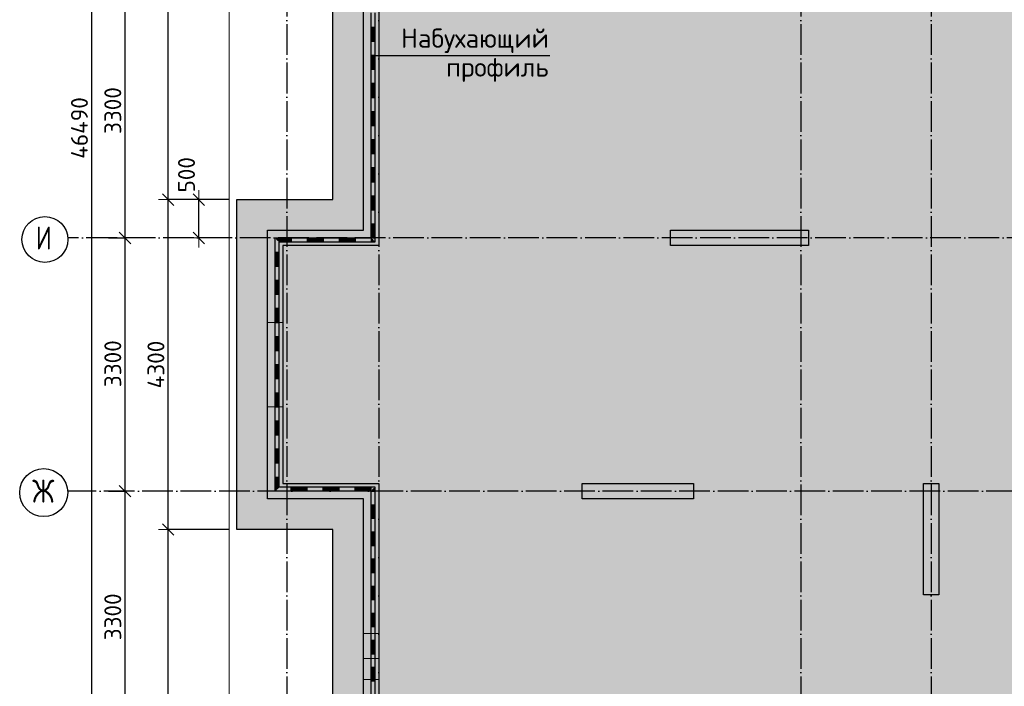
# Model space of a CAD drawing. Header units: millimetres. Extents: x -3483 to 105345, y -283423 to 72284.
# Tile 63 of 155: x -3483 to 9354, y 15955 to 24646. Entities that reach past the tile are written whole.
import ezdxf

# ---------------------------------------------------------------- set-up
doc = ezdxf.new("R2010")
doc.units = ezdxf.units.MM
doc.header["$PDMODE"] = 65
for name, pattern in [('______11', [500, 400, -50, 0, -50]), ('______2', [270, 200, -70]), ('______5', [1100, 800, -100, 100, -100])]:
    doc.linetypes.add(name, pattern=pattern)
for name, color, linetype, lineweight in [('Standard', 7, 'Continuous', 25), ('Колонна (1)', 7, 'Continuous', 35), ('Колонна (2)', 7, 'Continuous', 35), ('Размерная линия_ общее', 7, 'Continuous', 13), ('Стена_ общее', 7, 'Continuous', 35), ('Фундамент (1)', 7, 'Continuous', 35), ('Фундамент_ общее', 7, 'Continuous', 35)]:
    doc.layers.add(name, color=color, linetype=linetype, lineweight=lineweight)
doc.layers.add('Осевая линия_ общее', color=7, linetype='______5', lineweight=13, true_color=0xa0a0a0)
doc.styles.add('ARIAL', font='ARIAL.TTF')
doc.styles.add('ISOCPEUR', font='ISOCPEUR')
doc.dimstyles.new('DIMSTYLE_4', dxfattribs={"dimtxt": 220, "dimasz": 250, "dimexe": 0, "dimexo": 0, "dimgap": 110, "dimtad": 2, "dimdec": 0, "dimrnd": 5, "dimzin": 12, "dimdsep": 46, "dimtxsty": 'ISOCPEUR', "dimblk1": 'ALL_ML_STRICH', "dimblk2": 'ALL_ML_STRICH', "dimsah": 1, "dimcen": 0, "dimclrd": 7, "dimclre": 256, "dimclrt": 7, "dimadec": 0, "dimazin": 0, "dimtfac": 1, "dimtdec": 0, "dimtix": 1, "dimtmove": 2, "dimatfit": 3, "dimfxl": 0, "dimtzin": 0, "dimlwd": 0, "dimlwe": -3, "dimarcsym": 0})
doc.dimstyles.new('DIMSTYLE_5', dxfattribs={"dimtxt": 220, "dimasz": 250, "dimexe": 0, "dimexo": 0, "dimgap": 110, "dimtad": 2, "dimdec": 0, "dimrnd": 5, "dimzin": 12, "dimdsep": 46, "dimtxsty": 'ISOCPEUR', "dimblk1": 'ALL_ML_STRICH', "dimblk2": 'ALL_ML_STRICH', "dimsah": 1, "dimcen": 0, "dimclrd": 7, "dimclre": 256, "dimclrt": 7, "dimadec": 0, "dimazin": 0, "dimtfac": 1, "dimtdec": 0, "dimtix": 1, "dimtmove": 2, "dimatfit": 3, "dimfxl": 0, "dimtvp": 1.2, "dimtzin": 0, "dimlwd": 0, "dimlwe": -3, "dimarcsym": 0})

# ---------------------------------------------------------------- blocks, each defined once
blk = doc.blocks.new('ALL_ML_STRICH')
at = {"color": 0, "linetype": 'ByBlock', "lineweight": -2}
for p, q in [((-1, 0), (0.5, 0)), ((-0.3, -0.3), (0.3, 0.3)), ((0, -0.5), (0, 0.5))]:
    blk.add_line(p, q, dxfattribs=at)
blk = doc.blocks.new('*D23')
at = {"layer": 'DEFPOINTS', "color": 7, "linetype": 'Continuous', "lineweight": 13, "transparency": 33554687}
for p in [(-650, 22300), (-1147, 21800), (-650, 21800)]:
    blk.add_point(p, dxfattribs=at)
at = {"layer": 'Размерная линия_ общее', "color": 253, "linetype": 'Continuous', "lineweight": -2, "true_color": 0xa0a0a0, "transparency": 33554687}
for p, q in [((-750, 22300), (-1147, 22300)), ((-750, 21800), (-1147, 21800))]:
    blk.add_line(p, q, dxfattribs=at)
at = {"layer": 'Размерная линия_ общее', "color": 7, "linetype": 'Continuous', "lineweight": -2, "transparency": 33554687}
blk.add_line((-1147, 21800), (-1147, 22300), dxfattribs=at)
at = {"layer": 'Размерная линия_ общее', "color": 7, "linetype": 'Continuous', "lineweight": 13, "transparency": 33554687, "xscale": 250, "yscale": 250, "zscale": 250}
for p, rotation in [((-1147, 22300), 90), ((-1147, 21800), 270)]:
    blk.add_blockref('ALL_ML_STRICH', p, dxfattribs=dict(at, rotation=rotation))
at = {"layer": 'Размерная линия_ общее', "color": 7, "linetype": 'Continuous', "lineweight": 13, "transparency": 33554687, "insert": (-1308, 22624), "char_height": 220, "width": 660, "attachment_point": 5, "rotation": 90, "style": 'ISOCPEUR'}
blk.add_mtext('\\A1;{500}', dxfattribs=at)
blk = doc.blocks.new('*D26')
at = {"layer": 'DEFPOINTS', "color": 7, "linetype": 'Continuous', "lineweight": 13, "transparency": 33554687}
for p in [(-650, 18000), (-1547, 12640), (-650, 12640)]:
    blk.add_point(p, dxfattribs=at)
at = {"layer": 'Размерная линия_ общее', "color": 253, "linetype": 'Continuous', "lineweight": -2, "true_color": 0xa0a0a0, "transparency": 33554687}
for p, q in [((-750, 18000), (-1547, 18000)), ((-750, 12640), (-1547, 12640))]:
    blk.add_line(p, q, dxfattribs=at)
at = {"layer": 'Размерная линия_ общее', "color": 7, "linetype": 'Continuous', "lineweight": -2, "transparency": 33554687}
blk.add_line((-1547, 12640), (-1547, 18000), dxfattribs=at)
at = {"layer": 'Размерная линия_ общее', "color": 7, "linetype": 'Continuous', "lineweight": 13, "transparency": 33554687, "xscale": 250, "yscale": 250, "zscale": 250}
for p, rotation in [((-1547, 18000), 90), ((-1547, 12640), 270)]:
    blk.add_blockref('ALL_ML_STRICH', p, dxfattribs=dict(at, rotation=rotation))
at = {"layer": 'Размерная линия_ общее', "color": 7, "linetype": 'Continuous', "lineweight": 13, "transparency": 33554687, "insert": (-1707, 15331), "char_height": 220, "width": 880, "attachment_point": 5, "rotation": 90, "style": 'ISOCPEUR'}
blk.add_mtext('\\A1;{5360}', dxfattribs=at)
blk = doc.blocks.new('*D27')
at = {"layer": 'DEFPOINTS', "color": 7, "linetype": 'Continuous', "lineweight": 13, "transparency": 33554687}
for p in [(-650, 22300), (-1547, 18000), (-650, 18000)]:
    blk.add_point(p, dxfattribs=at)
at = {"layer": 'Размерная линия_ общее', "color": 253, "linetype": 'Continuous', "lineweight": -2, "true_color": 0xa0a0a0, "transparency": 33554687}
for p, q in [((-750, 22300), (-1547, 22300)), ((-750, 18000), (-1547, 18000))]:
    blk.add_line(p, q, dxfattribs=at)
at = {"layer": 'Размерная линия_ общее', "color": 7, "linetype": 'Continuous', "lineweight": -2, "transparency": 33554687}
blk.add_line((-1547, 18000), (-1547, 22300), dxfattribs=at)
at = {"layer": 'Размерная линия_ общее', "color": 7, "linetype": 'Continuous', "lineweight": 13, "transparency": 33554687, "xscale": 250, "yscale": 250, "zscale": 250}
for p, rotation in [((-1547, 22300), 90), ((-1547, 18000), 270)]:
    blk.add_blockref('ALL_ML_STRICH', p, dxfattribs=dict(at, rotation=rotation))
at = {"layer": 'Размерная линия_ общее', "color": 7, "linetype": 'Continuous', "lineweight": 13, "transparency": 33554687, "insert": (-1707, 20150), "char_height": 220, "width": 880, "attachment_point": 5, "rotation": 90, "style": 'ISOCPEUR'}
blk.add_mtext('\\A1;{4300}', dxfattribs=at)
blk = doc.blocks.new('*D28')
at = {"layer": 'DEFPOINTS', "color": 7, "linetype": 'Continuous', "lineweight": 13, "transparency": 33554687}
for p in [(-650, 27900), (-1547, 22300), (-650, 22300)]:
    blk.add_point(p, dxfattribs=at)
at = {"layer": 'Размерная линия_ общее', "color": 253, "linetype": 'Continuous', "lineweight": -2, "true_color": 0xa0a0a0, "transparency": 33554687}
for p, q in [((-750, 27900), (-1547, 27900)), ((-750, 22300), (-1547, 22300))]:
    blk.add_line(p, q, dxfattribs=at)
at = {"layer": 'Размерная линия_ общее', "color": 7, "linetype": 'Continuous', "lineweight": -2, "transparency": 33554687}
blk.add_line((-1547, 22300), (-1547, 27900), dxfattribs=at)
at = {"layer": 'Размерная линия_ общее', "color": 7, "linetype": 'Continuous', "lineweight": 13, "transparency": 33554687, "xscale": 250, "yscale": 250, "zscale": 250}
for p, rotation in [((-1547, 27900), 90), ((-1547, 22300), 270)]:
    blk.add_blockref('ALL_ML_STRICH', p, dxfattribs=dict(at, rotation=rotation))
at = {"layer": 'Размерная линия_ общее', "color": 7, "linetype": 'Continuous', "lineweight": 13, "transparency": 33554687, "insert": (-1707, 25111), "char_height": 220, "width": 880, "attachment_point": 5, "rotation": 90, "style": 'ISOCPEUR'}
blk.add_mtext('\\A1;{5600}', dxfattribs=at)
blk = doc.blocks.new('*D706')
at = {"layer": 'DEFPOINTS', "color": 7, "linetype": 'Continuous', "lineweight": 13, "transparency": 33554687}
for p in [(-2418, 46490), (-2783, 0), (-2544, 0)]:
    blk.add_point(p, dxfattribs=at)
at = {"layer": 'Размерная линия_ общее', "color": 253, "linetype": 'Continuous', "lineweight": -2, "true_color": 0xa0a0a0, "transparency": 33554687}
for p, q in [((-2438, 46490), (-2544, 46490)), ((-2763, 0), (-2544, 0))]:
    blk.add_line(p, q, dxfattribs=at)
at = {"layer": 'Размерная линия_ общее', "color": 7, "linetype": 'Continuous', "lineweight": -2, "transparency": 33554687}
blk.add_line((-2544, 0), (-2544, 46490), dxfattribs=at)
at = {"layer": 'Размерная линия_ общее', "color": 7, "linetype": 'Continuous', "lineweight": 13, "transparency": 33554687, "xscale": 250, "yscale": 250, "zscale": 250}
for p, rotation in [((-2544, 46490), 90), ((-2544, 0), 270)]:
    blk.add_blockref('ALL_ML_STRICH', p, dxfattribs=dict(at, rotation=rotation))
at = {"layer": 'Размерная линия_ общее', "color": 7, "linetype": 'Continuous', "lineweight": 13, "transparency": 33554687, "insert": (-2704, 23234), "char_height": 220, "width": 1100, "attachment_point": 5, "rotation": 90, "style": 'ISOCPEUR'}
blk.add_mtext('\\A1;{46490}', dxfattribs=at)
blk = doc.blocks.new('*D712')
at = {"layer": 'DEFPOINTS', "color": 7, "linetype": 'Continuous', "lineweight": 13, "transparency": 33554687}
for p in [(-2424, 18500), (-2424, 15200), (-2109, 15200)]:
    blk.add_point(p, dxfattribs=at)
at = {"layer": 'Размерная линия_ общее', "color": 253, "linetype": 'Continuous', "lineweight": -2, "true_color": 0xa0a0a0, "transparency": 33554687}
for p, q in [((-2324, 18500), (-2109, 18500)), ((-2324, 15200), (-2109, 15200))]:
    blk.add_line(p, q, dxfattribs=at)
at = {"layer": 'Размерная линия_ общее', "color": 7, "linetype": 'Continuous', "lineweight": -2, "transparency": 33554687}
blk.add_line((-2109, 15200), (-2109, 18500), dxfattribs=at)
at = {"layer": 'Размерная линия_ общее', "color": 7, "linetype": 'Continuous', "lineweight": 13, "transparency": 33554687, "xscale": 250, "yscale": 250, "zscale": 250}
for p, rotation in [((-2109, 18500), 90), ((-2109, 15200), 270)]:
    blk.add_blockref('ALL_ML_STRICH', p, dxfattribs=dict(at, rotation=rotation))
at = {"layer": 'Размерная линия_ общее', "color": 7, "linetype": 'Continuous', "lineweight": 13, "transparency": 33554687, "insert": (-2269, 16861), "char_height": 220, "width": 880, "attachment_point": 5, "rotation": 90, "style": 'ISOCPEUR'}
blk.add_mtext('\\A1;{3300}', dxfattribs=at)
blk = doc.blocks.new('*D713')
at = {"layer": 'DEFPOINTS', "color": 7, "linetype": 'Continuous', "lineweight": 13, "transparency": 33554687}
for p in [(-2424, 21800), (-2424, 18500), (-2109, 18500)]:
    blk.add_point(p, dxfattribs=at)
at = {"layer": 'Размерная линия_ общее', "color": 253, "linetype": 'Continuous', "lineweight": -2, "true_color": 0xa0a0a0, "transparency": 33554687}
for p, q in [((-2324, 21800), (-2109, 21800)), ((-2324, 18500), (-2109, 18500))]:
    blk.add_line(p, q, dxfattribs=at)
at = {"layer": 'Размерная линия_ общее', "color": 7, "linetype": 'Continuous', "lineweight": -2, "transparency": 33554687}
blk.add_line((-2109, 18500), (-2109, 21800), dxfattribs=at)
at = {"layer": 'Размерная линия_ общее', "color": 7, "linetype": 'Continuous', "lineweight": 13, "transparency": 33554687, "xscale": 250, "yscale": 250, "zscale": 250}
for p, rotation in [((-2109, 21800), 90), ((-2109, 18500), 270)]:
    blk.add_blockref('ALL_ML_STRICH', p, dxfattribs=dict(at, rotation=rotation))
at = {"layer": 'Размерная линия_ общее', "color": 7, "linetype": 'Continuous', "lineweight": 13, "transparency": 33554687, "insert": (-2269, 20161), "char_height": 220, "width": 880, "attachment_point": 5, "rotation": 90, "style": 'ISOCPEUR'}
blk.add_mtext('\\A1;{3300}', dxfattribs=at)
blk = doc.blocks.new('*D714')
at = {"layer": 'DEFPOINTS', "color": 7, "linetype": 'Continuous', "lineweight": 13, "transparency": 33554687}
for p in [(-2424, 25100), (-2424, 21800), (-2109, 21800)]:
    blk.add_point(p, dxfattribs=at)
at = {"layer": 'Размерная линия_ общее', "color": 253, "linetype": 'Continuous', "lineweight": -2, "true_color": 0xa0a0a0, "transparency": 33554687}
for p, q in [((-2324, 25100), (-2109, 25100)), ((-2324, 21800), (-2109, 21800))]:
    blk.add_line(p, q, dxfattribs=at)
at = {"layer": 'Размерная линия_ общее', "color": 7, "linetype": 'Continuous', "lineweight": -2, "transparency": 33554687}
blk.add_line((-2109, 21800), (-2109, 25100), dxfattribs=at)
at = {"layer": 'Размерная линия_ общее', "color": 7, "linetype": 'Continuous', "lineweight": 13, "transparency": 33554687, "xscale": 250, "yscale": 250, "zscale": 250}
for p, rotation in [((-2109, 25100), 90), ((-2109, 21800), 270)]:
    blk.add_blockref('ALL_ML_STRICH', p, dxfattribs=dict(at, rotation=rotation))
at = {"layer": 'Размерная линия_ общее', "color": 7, "linetype": 'Continuous', "lineweight": 13, "transparency": 33554687, "insert": (-2269, 23461), "char_height": 220, "width": 880, "attachment_point": 5, "rotation": 90, "style": 'ISOCPEUR'}
blk.add_mtext('\\A1;{3300}', dxfattribs=at)
blk = doc.blocks.new('ЭЛЕМЕНТ_УЗОРА_5')
at = {"layer": 'Standard', "color": 7, "linetype": 'Continuous', "lineweight": 25, "transparency": 33554687}
for p, q in [((1100, 24367), (1100, 24733)), ((1150, 24367), (1150, 24733)), ((1100, 24550), (1150, 24550)), ((1110, 24367), (1110, 24550)), ((1120, 24367), (1120, 24550)), ((1130, 24367), (1130, 24550)), ((1140, 24367), (1140, 24550)), ((1100, 24000), (1100, 24367)), ((1100, 24367), (1150, 24367)), ((1100, 24367), (1150, 24367)), ((1150, 24000), (1150, 24367)), ((1100, 24183), (1150, 24183)), ((1110, 24000), (1110, 24183)), ((1120, 24000), (1120, 24183)), ((1130, 24000), (1130, 24183)), ((1140, 24000), (1140, 24183)), ((1100, 23633), (1100, 24000)), ((1100, 24000), (1150, 24000)), ((1100, 24000), (1150, 24000)), ((1150, 23633), (1150, 24000)), ((1100, 23817), (1150, 23817)), ((1110, 23633), (1110, 23817)), ((1120, 23633), (1120, 23817)), ((1130, 23633), (1130, 23817)), ((1140, 23633), (1140, 23817)), ((1100, 23267), (1100, 23633)), ((1100, 23633), (1150, 23633)), ((1100, 23633), (1150, 23633)), ((1150, 23267), (1150, 23633)), ((1100, 23450), (1150, 23450)), ((1110, 23267), (1110, 23450)), ((1120, 23267), (1120, 23450)), ((1130, 23267), (1130, 23450)), ((1140, 23267), (1140, 23450)), ((1100, 22900), (1100, 23267)), ((1100, 23267), (1150, 23267)), ((1100, 23267), (1150, 23267)), ((1150, 22900), (1150, 23267)), ((1100, 23083), (1150, 23083)), ((1110, 22900), (1110, 23083)), ((1120, 22900), (1120, 23083)), ((1130, 22900), (1130, 23083)), ((1140, 22900), (1140, 23083)), ((1100, 22533), (1100, 22900)), ((1100, 22900), (1150, 22900)), ((1100, 22900), (1150, 22900)), ((1150, 22533), (1150, 22900)), ((1100, 22717), (1150, 22717)), ((1110, 22533), (1110, 22717)), ((1120, 22533), (1120, 22717)), ((1130, 22533), (1130, 22717)), ((1140, 22533), (1140, 22717)), ((1100, 22167), (1100, 22533)), ((1100, 22533), (1150, 22533)), ((1100, 22533), (1150, 22533)), ((1150, 22167), (1150, 22533)), ((1100, 22350), (1150, 22350)), ((1110, 22167), (1110, 22350)), ((1120, 22167), (1120, 22350)), ((1130, 22167), (1130, 22350)), ((1140, 22167), (1140, 22350)), ((1100, 22167), (1150, 22167)), ((1100, 22167), (1150, 22167)), ((1150, 21800), (1150, 22167)), ((1100, 21983), (1150, 21983)), ((1110, 21800), (1110, 21983)), ((1120, 21800), (1120, 21983)), ((1130, 21800), (1130, 21983)), ((1140, 21800), (1140, 21983)), ((-150, 21433), (-150, 21800)), ((-150, 21800), (-150, 21800)), ((-150, 21800), (-150, 21800)), ((-150, 21800), (-150, 21800)), ((-150, 21800), (-150, 21800)), ((-150, 21800), (267, 21800)), ((-150, 21800), (-150, 21800)), ((-150, 21800), (-150, 21800)), ((-140, 21790), (58, 21790)), ((-130, 21780), (58, 21780)), ((-120, 21770), (58, 21770)), ((-110, 21760), (58, 21760)), ((-100, 21433), (-100, 21750)), ((-100, 21750), (267, 21750)), ((58, 21800), (58, 21750)), ((267, 21800), (683, 21800)), ((267, 21800), (267, 21750)), ((267, 21800), (267, 21750)), ((267, 21790), (475, 21790)), ((267, 21780), (475, 21780)), ((267, 21770), (475, 21770)), ((267, 21760), (475, 21760)), ((267, 21750), (683, 21750)), ((475, 21800), (475, 21750)), ((683, 21800), (1100, 21800)), ((683, 21800), (683, 21750)), ((683, 21800), (683, 21750)), ((683, 21790), (892, 21790)), ((683, 21780), (892, 21780)), ((683, 21770), (892, 21770)), ((683, 21760), (892, 21760)), ((683, 21750), (1100, 21750)), ((892, 21800), (892, 21750)), ((1100, 21800), (1100, 21800)), ((1100, 21800), (1100, 21750)), ((1100, 21800), (1100, 21750)), ((1100, 21790), (1110, 21790)), ((1100, 21780), (1120, 21780)), ((1100, 21770), (1130, 21770)), ((1100, 21760), (1140, 21760)), ((1100, 21750), (1150, 21750)), ((1150, 21750), (1150, 21800)), ((-150, 21617), (-100, 21617)), ((-140, 21433), (-140, 21617)), ((-130, 21433), (-130, 21617)), ((-120, 21433), (-120, 21617)), ((-110, 21433), (-110, 21617)), ((-150, 21067), (-150, 21433)), ((-150, 21433), (-100, 21433)), ((-150, 21433), (-100, 21433)), ((-100, 21067), (-100, 21433)), ((-150, 21250), (-100, 21250)), ((-140, 21067), (-140, 21250)), ((-130, 21067), (-130, 21250)), ((-120, 21067), (-120, 21250)), ((-110, 21067), (-110, 21250)), ((-150, 20700), (-150, 21067)), ((-150, 21067), (-100, 21067)), ((-150, 21067), (-100, 21067)), ((-100, 20700), (-100, 21067)), ((-150, 20883), (-100, 20883)), ((-140, 20700), (-140, 20883)), ((-130, 20700), (-130, 20883)), ((-120, 20700), (-120, 20883)), ((-110, 20700), (-110, 20883)), ((-150, 20333), (-150, 20700)), ((-150, 20700), (-100, 20700)), ((-150, 20700), (-100, 20700)), ((-100, 20333), (-100, 20700)), ((-150, 20517), (-100, 20517)), ((-140, 20333), (-140, 20517)), ((-130, 20333), (-130, 20517)), ((-120, 20333), (-120, 20517)), ((-110, 20333), (-110, 20517)), ((-150, 19967), (-150, 20333)), ((-150, 20333), (-100, 20333)), ((-150, 20333), (-100, 20333)), ((-100, 19967), (-100, 20333)), ((-150, 20150), (-100, 20150)), ((-140, 19967), (-140, 20150)), ((-130, 19967), (-130, 20150)), ((-120, 19967), (-120, 20150)), ((-110, 19967), (-110, 20150)), ((-150, 19600), (-150, 19967)), ((-150, 19967), (-100, 19967)), ((-150, 19967), (-100, 19967)), ((-100, 19600), (-100, 19967)), ((-150, 19783), (-100, 19783)), ((-140, 19600), (-140, 19783)), ((-130, 19600), (-130, 19783)), ((-120, 19600), (-120, 19783)), ((-110, 19600), (-110, 19783)), ((-150, 19233), (-150, 19600)), ((-150, 19600), (-100, 19600)), ((-150, 19600), (-100, 19600)), ((-100, 19233), (-100, 19600)), ((-150, 19417), (-100, 19417)), ((-140, 19233), (-140, 19417)), ((-130, 19233), (-130, 19417)), ((-120, 19233), (-120, 19417)), ((-110, 19233), (-110, 19417)), ((-150, 18867), (-150, 19233)), ((-150, 19233), (-100, 19233)), ((-150, 19233), (-100, 19233)), ((-100, 18867), (-100, 19233)), ((-150, 19050), (-100, 19050)), ((-140, 18867), (-140, 19050)), ((-130, 18867), (-130, 19050)), ((-120, 18867), (-120, 19050)), ((-110, 18867), (-110, 19050)), ((-150, 18500), (-150, 18867)), ((-150, 18867), (-100, 18867)), ((-150, 18867), (-100, 18867)), ((-100, 18550), (-100, 18867)), ((-150, 18683), (-100, 18683)), ((-140, 18510), (-140, 18683)), ((-130, 18520), (-130, 18683)), ((-120, 18530), (-120, 18683)), ((-110, 18540), (-110, 18683)), ((267, 18500), (-150, 18500)), ((-150, 18500), (-150, 18500)), ((-150, 18500), (-150, 18500)), ((-150, 18500), (-150, 18500)), ((267, 18550), (-100, 18550)), ((58, 18500), (58, 18550)), ((267, 18540), (58, 18540)), ((267, 18530), (58, 18530)), ((267, 18520), (58, 18520)), ((267, 18510), (58, 18510)), ((683, 18550), (267, 18550)), ((267, 18500), (267, 18550)), ((267, 18500), (267, 18550)), ((683, 18500), (267, 18500)), ((475, 18500), (475, 18550)), ((683, 18540), (475, 18540)), ((683, 18530), (475, 18530)), ((683, 18520), (475, 18520)), ((683, 18510), (475, 18510)), ((1100, 18550), (683, 18550)), ((683, 18500), (683, 18550)), ((683, 18500), (683, 18550)), ((892, 18500), (892, 18550)), ((1100, 18540), (892, 18540)), ((1100, 18530), (892, 18530)), ((1100, 18520), (892, 18520)), ((1100, 18510), (892, 18510)), ((1150, 18550), (1100, 18550)), ((1100, 18147), (1100, 18500)), ((1100, 18500), (1100, 18500)), ((1100, 18500), (1150, 18500)), ((1100, 18500), (1150, 18500)), ((1110, 18500), (1110, 18510)), ((1120, 18500), (1120, 18520)), ((1130, 18500), (1130, 18530)), ((1140, 18500), (1140, 18540)), ((1150, 18500), (1150, 18550)), ((1150, 18147), (1150, 18500)), ((1100, 18323), (1150, 18323)), ((1110, 18147), (1110, 18323)), ((1120, 18147), (1120, 18323)), ((1130, 18147), (1130, 18323)), ((1140, 18147), (1140, 18323)), ((1100, 17793), (1100, 18147)), ((1100, 18147), (1150, 18147)), ((1100, 18147), (1150, 18147)), ((1150, 17793), (1150, 18147)), ((1100, 17970), (1150, 17970)), ((1110, 17793), (1110, 17970)), ((1120, 17793), (1120, 17970)), ((1130, 17793), (1130, 17970)), ((1140, 17793), (1140, 17970)), ((1100, 17440), (1100, 17793)), ((1100, 17793), (1150, 17793)), ((1100, 17793), (1150, 17793)), ((1150, 17440), (1150, 17793)), ((1100, 17617), (1150, 17617)), ((1110, 17440), (1110, 17617)), ((1120, 17440), (1120, 17617)), ((1130, 17440), (1130, 17617)), ((1140, 17440), (1140, 17617)), ((1100, 17087), (1100, 17440)), ((1100, 17440), (1150, 17440)), ((1100, 17440), (1150, 17440)), ((1150, 17087), (1150, 17440)), ((1100, 17263), (1150, 17263)), ((1110, 17087), (1110, 17263)), ((1120, 17087), (1120, 17263)), ((1130, 17087), (1130, 17263)), ((1140, 17087), (1140, 17263)), ((1100, 16733), (1100, 17087)), ((1100, 17087), (1150, 17087)), ((1100, 17087), (1150, 17087)), ((1150, 16733), (1150, 17087)), ((1100, 16910), (1150, 16910)), ((1110, 16733), (1110, 16910)), ((1120, 16733), (1120, 16910)), ((1130, 16733), (1130, 16910)), ((1140, 16733), (1140, 16910)), ((1100, 16380), (1100, 16733)), ((1100, 16733), (1150, 16733)), ((1100, 16733), (1150, 16733)), ((1150, 16380), (1150, 16733)), ((1100, 16557), (1150, 16557)), ((1110, 16380), (1110, 16557)), ((1120, 16380), (1120, 16557)), ((1130, 16380), (1130, 16557)), ((1140, 16380), (1140, 16557)), ((1100, 16027), (1100, 16380)), ((1100, 16380), (1150, 16380)), ((1100, 16380), (1150, 16380)), ((1150, 16027), (1150, 16380)), ((1100, 16203), (1150, 16203)), ((1110, 16027), (1110, 16203)), ((1120, 16027), (1120, 16203)), ((1130, 16027), (1130, 16203)), ((1140, 16027), (1140, 16203)), ((1100, 15673), (1100, 16027)), ((1100, 16027), (1150, 16027)), ((1100, 16027), (1150, 16027)), ((1150, 15673), (1150, 16027))]:
    blk.add_line(p, q, dxfattribs=at)
for points in [[(1100, 21800), (1100, 21800), (1100, 22167)], [(1100, 21800), (1100, 21800), (1150, 21800)], [(1100, 21800), (1100, 21800), (1150, 21800)], [(1100, 18500), (1100, 18500), (683, 18500)], [(1100, 18500), (1100, 18500), (1100, 18550)], [(1100, 18500), (1100, 18500), (1100, 18550)]]:
    blk.add_lwpolyline(points, dxfattribs=at)

msp = doc.modelspace()

# ---------------------------------------------------------------- hatches: boundary and pattern name
at = {"layer": 'Фундамент (1)', "linetype": 'Continuous', "lineweight": 13, "true_color": 0xc7c7c7, "transparency": 33554687}
h = msp.add_hatch(color=9, dxfattribs=at)
h.paths.add_polyline_path([(14500, 40050), (14500, 46590), (600, 46590), (600, 43340), (-650, 43340), (-650, 38420), (600, 38420), (600, 32820), (-650, 32820), (-650, 27900), (600, 27900), (600, 22300), (-650, 22300), (-650, 18000), (600, 18000), (600, 12640), (-650, 12640), (-650, 10119.9), (2567.4, 6902.4), (3451.3, 7786.3), (7715.2, 3522.4), (6831.3, 2638.6), (10119.9, -650), (12590, -650), (12590, 600), (17950, 600), (17950, -650), (22250, -650), (22250, 600), (25150, 600), (25150, 14500), (22052, 14500), (21015.9, 15536.2), (22316.9, 16837.3), (16695.4, 22458.8), (15394.4, 21157.7), (14500, 22052), (14500, 31190), (16340, 31190), (16340, 40050)])
h.paths.add_polyline_path([(16320.7, 19807.1), (16744.9, 20231.4), (17169.2, 19807.1), (16744.9, 19382.8)], flags=16)
h.paths.add_polyline_path([(6480, 35420), (6480, 34820), (5880, 34820), (5880, 35420)], flags=16)
h.paths.add_polyline_path([(6100, 14400), (6100, 15000), (6700, 15000), (6700, 14400)], flags=16)

# ---------------------------------------------------------------- linework, layer by layer
at = {"layer": 'Standard', "color": 7, "linetype": 'Continuous', "lineweight": 25, "transparency": 33554687}
msp.add_line((1100, 24178.5), (3430, 24178.5), dxfattribs=at)
at = {"layer": 'Standard', "color": 7, "linetype": 'Continuous', "lineweight": 13, "transparency": 33554687}
msp.add_lwpolyline([(-750, -750), (25250, -750), (25250, 46690), (-750, 46690), (-750, -750)], dxfattribs=at)
at = {"layer": 'Колонна (1)', "color": 7, "lineweight": 25, "transparency": 33554687}
for p, q in [((5000, 21700), (5000, 21900)), ((5000, 21900), (6800, 21900)), ((6800, 21900), (6800, 21700)), ((6800, 21700), (5000, 21700))]:
    msp.add_line(p, q, dxfattribs=at)
at = {"layer": 'Колонна (1)', "color": 7, "linetype": 'Continuous', "lineweight": 25, "transparency": 33554687}
for p, q in [((5000, 21700), (5000, 21900)), ((5000, 21900), (6800, 21900)), ((6800, 21900), (6800, 21700)), ((6800, 21700), (5000, 21700))]:
    msp.add_line(p, q, dxfattribs=at)
at = {"layer": 'Колонна (2)', "color": 7, "lineweight": 25, "transparency": 33554687}
for p, q in [((3850, 18400), (3850, 18600)), ((3850, 18600), (5300, 18600)), ((5300, 18600), (5300, 18400)), ((8300, 17150), (8300, 18600)), ((8300, 18600), (8500, 18600)), ((8500, 18600), (8500, 17150)), ((5300, 18400), (3850, 18400)), ((8500, 17150), (8300, 17150))]:
    msp.add_line(p, q, dxfattribs=at)
at = {"layer": 'Колонна (2)', "color": 7, "linetype": 'Continuous', "lineweight": 25, "transparency": 33554687}
for p, q in [((3850, 18400), (3850, 18600)), ((3850, 18600), (5300, 18600)), ((5300, 18600), (5300, 18400)), ((8300, 17150), (8300, 18600)), ((8300, 18600), (8500, 18600)), ((8500, 18600), (8500, 17150)), ((5300, 18400), (3850, 18400)), ((8500, 17150), (8300, 17150))]:
    msp.add_line(p, q, dxfattribs=at)
at = {"layer": 'Осевая линия_ общее', "color": 253, "linetype": '______11', "lineweight": -3, "true_color": 0xa0a0a0, "transparency": 33554687}
for p, q in [((0, 46590), (0, -2827.9)), ((1200, 46590), (1200, -2827.9)), ((6700, 46590), (6700, -2827.9)), ((8400, 46590), (8400, -2827.9)), ((17790, 21800), (-2857.8, 21800)), ((21020, 18500), (-2857.8, 18500))]:
    msp.add_line(p, q, dxfattribs=at)
at = {"layer": 'Осевая линия_ общее', "color": 7, "linetype": 'Continuous', "lineweight": -3, "transparency": 33554687}
for centre, radius in [((-3154, 21780.5), 298.8), ((-3169.4, 18480.5), 313.4)]:
    msp.add_circle(centre, radius, dxfattribs=at)
at = {"layer": 'Стена_ общее', "color": 7, "linetype": 'Continuous', "lineweight": 25, "transparency": 33554687}
for p, q in [((1000, 21900), (1000, 28300)), ((1000, 21900), (1000, 28300)), ((1200, 25000), (1200, 21900)), ((1200, 25000), (1200, 21900)), ((-250, 18600), (-250, 21900)), ((-250, 21900), (-50, 21900)), ((-250, 18600), (-250, 21900)), ((-250, 21900), (-50, 21900)), ((-50, 21900), (1000, 21900)), ((-50, 21900), (1000, 21900)), ((1200, 21900), (1200, 21700)), ((1200, 21900), (1200, 21700)), ((-50, 21700), (-50, 18600)), ((1200, 21700), (-50, 21700)), ((-50, 21700), (-50, 18600)), ((1200, 21700), (-50, 21700)), ((-250, 18400), (-250, 18600)), ((-250, 18400), (-250, 18600)), ((-50, 18600), (1000, 18600)), ((-50, 18600), (1000, 18600)), ((1000, 18600), (1200, 18600)), ((1000, 18600), (1200, 18600)), ((1200, 18600), (1200, 15300)), ((1200, 18600), (1200, 15300)), ((1000, 18400), (-250, 18400)), ((1000, 18400), (-250, 18400)), ((1000, 12240), (1000, 18400)), ((1000, 12240), (1000, 18400))]:
    msp.add_line(p, q, dxfattribs=at)
at = {"layer": 'Стена_ общее', "color": 253, "linetype": '______2', "lineweight": 18, "true_color": 0xababab, "transparency": 33554687}
for p, q in [((-50, 20700), (-250, 20700)), ((-50, 20700), (-250, 20700)), ((-250, 19600), (-50, 19600)), ((-250, 19600), (-50, 19600)), ((1200, 16642.5), (1200, 18600)), ((1200, 16642.5), (1200, 18600)), ((1200, 16642.5), (1000, 16642.5)), ((1200, 16642.5), (1000, 16642.5)), ((1000, 16317.5), (1200, 16317.5)), ((1000, 16317.5), (1200, 16317.5)), ((1200, 16042.5), (1200, 16317.5)), ((1200, 16042.5), (1200, 16317.5)), ((1200, 16042.5), (1000, 16042.5)), ((1200, 16042.5), (1000, 16042.5))]:
    msp.add_line(p, q, dxfattribs=at)
at = {"layer": 'Фундамент_ общее', "color": 7, "lineweight": 25, "transparency": 33554687}
for p, q in [((600, 22300), (600, 27900)), ((-650, 18000), (-650, 22300)), ((-650, 22300), (600, 22300)), ((600, 18000), (-650, 18000)), ((600, 12640), (600, 18000))]:
    msp.add_line(p, q, dxfattribs=at)
at = {"layer": 'Фундамент_ общее', "color": 7, "linetype": 'Continuous', "lineweight": 25, "transparency": 33554687}
for p, q in [((600, 22300), (600, 27900)), ((-650, 18000), (-650, 22300)), ((-650, 22300), (600, 22300)), ((600, 18000), (-650, 18000)), ((600, 12640), (600, 18000))]:
    msp.add_line(p, q, dxfattribs=at)

# ---------------------------------------------------------------- block references
at = {"layer": 'Standard', "color": 7, "linetype": 'Continuous', "lineweight": 25, "transparency": 33554687}
msp.add_blockref('ЭЛЕМЕНТ_УЗОРА_5', (0, 0), dxfattribs=at)

# ---------------------------------------------------------------- texts
at = {"layer": 'Standard', "color": 7, "linetype": 'Continuous', "lineweight": 25, "transparency": 33554687, "insert": (3415.8, 24529.8), "char_height": 250, "width": 2051.11, "attachment_point": 3, "line_spacing_factor": 0.903614, "style": 'ARIAL'}
msp.add_mtext('\\A1;{\\fISOCPEUR|i0|b0;\\H250.000000;\\W1.000000;\\C7;Набухающий}\\P{\\fISOCPEUR|i0|b0;\\H250.000000;\\W1.000000;\\C7;профиль}\\P', dxfattribs=at)
at = {"layer": 'Осевая линия_ общее', "color": 7, "linetype": 'Continuous', "lineweight": -3, "transparency": 33554687, "char_height": 300, "attachment_point": 7, "style": 'ISOCPEUR'}
for s, insert, width in [('\\W0.80;И', (-3274, 21650), 359.833), ('\\W0.83;Ж', (-3319.4, 18350), 425)]:
    msp.add_mtext(s, dxfattribs=dict(at, insert=insert, width=width))

# ---------------------------------------------------------------- dimensions: what is measured, and where the dimension line sits
at = {"layer": 'Размерная линия_ общее', "color": 7, "linetype": 'Continuous', "lineweight": 13, "transparency": 33554687}
for base, p1, p2, dimstyle, picture, middle in [((-2544.2, 46490), (-2763, 0), (-2437.8, 46490), 'DIMSTYLE_4', '*D706', (-2704.2, 23234)), ((-1547.4, 27900), (-750, 22300), (-750, 27900), 'DIMSTYLE_4', '*D28', (-1707.4, 25111)), ((-2108.6, 25100), (-2323.8, 21800), (-2323.8, 25100), 'DIMSTYLE_4', '*D714', (-2268.6, 23461)), ((-1147.4, 22300), (-750, 21800), (-750, 22300), 'DIMSTYLE_5', '*D23', (-1307.6, 22624.4)), ((-1547.4, 22300), (-750, 18000), (-750, 22300), 'DIMSTYLE_4', '*D27', (-1707.4, 20150)), ((-2108.6, 21800), (-2323.8, 18500), (-2323.8, 21800), 'DIMSTYLE_4', '*D713', (-2268.6, 20161)), ((-2108.6, 18500), (-2323.8, 15200), (-2323.8, 18500), 'DIMSTYLE_4', '*D712', (-2268.6, 16861)), ((-1547.4, 18000), (-750, 12640), (-750, 18000), 'DIMSTYLE_4', '*D26', (-1707.4, 15331))]:
    dim = msp.add_linear_dim(base=base, p1=p1, p2=p2, angle=90, dimstyle=dimstyle, override={"dimpost": '<>', "dimclrd": 7, "dimclre": 253, "dimclrt": 7, "dimlwd": 0, "dimlwe": 65533}, dxfattribs=at)
    dim.commit()
    dim.dimension.update_dxf_attribs({"geometry": picture, "text_midpoint": middle, "dimtype": 160})

doc.saveas('drawing.dxf')
